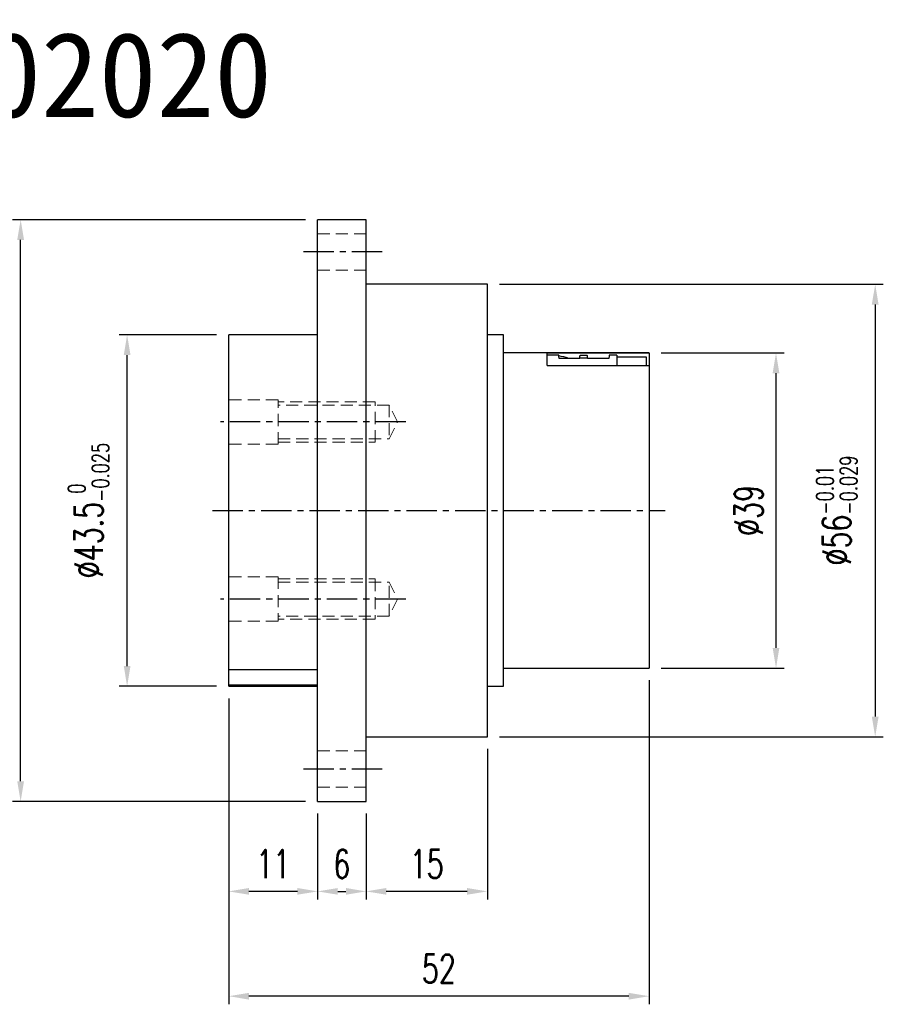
# Model space of a CAD drawing. Header units: millimetres. Extents: x -41 to 173, y -61 to 61.
# Tile 2 of 2: x 66 to 173, y -61 to 61. Entities that reach past the tile are written whole.
import ezdxf
from ezdxf.enums import TextEntityAlignment as Align

# ---------------------------------------------------------------- set-up
doc = ezdxf.new("R2010")
doc.units = ezdxf.units.MM
doc.linetypes.add('CENTER', pattern=[2, 1.25, -0.25, 0.25, -0.25])
doc.linetypes.add('DASHED', pattern=[0.75, 0.5, -0.25])
for name, color, linetype in [('CHA', 7, 'Continuous'), ('CL', 1, 'CENTER'), ('DIM', 4, 'Continuous'), ('HID', 2, 'DASHED'), ('OUT', 3, 'Continuous')]:
    doc.layers.add(name, color=color, linetype=linetype)
doc.styles.add('DIM-7', font='SIMPLEX.shx', dxfattribs={"width": 0.7, "bigfont": 'chineset.shx'})
doc.styles.add('T', font='kaiu.ttf')
doc.dimstyles.new('CNS', dxfattribs={"dimtxt": 3.5, "dimasz": 2.5, "dimexe": 1, "dimexo": 1.5, "dimgap": 0.09, "dimtad": 0, "dimdsep": 46, "dimtxsty": 'DIM-7', "dimcen": 0.09, "dimclrd": 1, "dimclre": 1, "dimclrt": 4, "dimadec": 0, "dimazin": 0, "dimtfac": 1, "dimtix": 1, "dimtmove": 2, "dimatfit": 3, "dimfxl": 1, "dimtvp": 0.971429, "dimtolj": 1, "dimarcsym": 0})

# ---------------------------------------------------------------- blocks, each defined once
blk = doc.blocks.new('*D0')
at = {"layer": 'DEFPOINTS', "color": 0}
for p in [(66.17, 36), (102.91, 36), (102.91, -36)]:
    blk.add_point(p, dxfattribs=at)
at = {"layer": 'DIM', "color": 0, "lineweight": -2}
for p, q in [((101.41, 36), (65.17, 36)), ((66.17, -33.5), (66.17, 33.5)), ((101.41, -36), (65.17, -36))]:
    blk.add_line(p, q, dxfattribs=at)
at = {"layer": 'DIM', "color": 0}
for points in [[(65.75, 33.5), (66.59, 33.5), (66.17, 36)], [(65.75, -33.5), (66.59, -33.5), (66.17, -36)]]:
    blk.add_solid(points, dxfattribs=at)
at = {"layer": 'DIM', "color": 0, "insert": (62.77, 0), "char_height": 3.5, "attachment_point": 5, "rotation": 90, "style": 'DIM-7'}
blk.add_mtext('\\A1;%%C72', dxfattribs=at)
blk = doc.blocks.new('*D1')
at = {"layer": 'DEFPOINTS', "color": 0}
for p in [(79.34, 21.75), (91.91, 21.75), (91.91, -21.75)]:
    blk.add_point(p, dxfattribs=at)
at = {"layer": 'DIM', "color": 0, "lineweight": -2}
for p, q in [((90.41, 21.75), (78.34, 21.75)), ((79.34, -19.25), (79.34, 19.25)), ((90.41, -21.75), (78.34, -21.75))]:
    blk.add_line(p, q, dxfattribs=at)
at = {"layer": 'DIM', "color": 0}
for points in [[(78.93, 19.25), (79.76, 19.25), (79.34, 21.75)], [(78.93, -19.25), (79.76, -19.25), (79.34, -21.75)]]:
    blk.add_solid(points, dxfattribs=at)
at = {"layer": 'DIM', "color": 0, "insert": (74.58, 0), "char_height": 3.5, "attachment_point": 5, "rotation": 90, "style": 'DIM-7'}
blk.add_mtext('\\A1;%%C43.5{\\H2.1;\\S 0^ -0.025;}', dxfattribs=at)
blk = doc.blocks.new('*D2')
at = {"layer": 'DEFPOINTS', "color": 0}
for p in [(91.91, -21.75), (102.91, -36), (91.91, -47.14)]:
    blk.add_point(p, dxfattribs=at)
at = {"layer": 'DIM', "color": 0, "lineweight": -2}
for p, q in [((91.91, -23.25), (91.91, -48.14)), ((102.91, -37.5), (102.91, -48.14)), ((100.41, -47.14), (94.41, -47.14))]:
    blk.add_line(p, q, dxfattribs=at)
at = {"layer": 'DIM', "color": 0}
for points in [[(94.41, -46.72), (94.41, -47.55), (91.91, -47.14)], [(100.41, -46.72), (100.41, -47.55), (102.91, -47.14)]]:
    blk.add_solid(points, dxfattribs=at)
at = {"layer": 'DIM', "color": 0, "insert": (97.41, -43.74), "char_height": 3.5, "attachment_point": 5, "style": 'DIM-7'}
blk.add_mtext('\\A1;11', dxfattribs=at)
blk = doc.blocks.new('*D3')
at = {"layer": 'DEFPOINTS', "color": 0}
for p in [(102.91, -36), (108.91, -36), (108.91, -47.14)]:
    blk.add_point(p, dxfattribs=at)
at = {"layer": 'DIM', "color": 0, "lineweight": -2}
for p, q in [((102.91, -37.5), (102.91, -48.14)), ((108.91, -37.5), (108.91, -48.14)), ((105.41, -47.14), (106.41, -47.14))]:
    blk.add_line(p, q, dxfattribs=at)
at = {"layer": 'DIM', "color": 0}
for points in [[(105.41, -46.72), (105.41, -47.55), (102.91, -47.14)], [(106.41, -46.72), (106.41, -47.55), (108.91, -47.14)]]:
    blk.add_solid(points, dxfattribs=at)
at = {"layer": 'DIM', "color": 0, "insert": (105.91, -43.74), "char_height": 3.5, "attachment_point": 5, "style": 'DIM-7'}
blk.add_mtext('\\A1;6', dxfattribs=at)
blk = doc.blocks.new('*D4')
at = {"layer": 'DEFPOINTS', "color": 0}
for p in [(123.91, -28), (108.91, -36), (108.91, -47.14)]:
    blk.add_point(p, dxfattribs=at)
at = {"layer": 'DIM', "color": 0, "lineweight": -2}
for p, q in [((123.91, -29.5), (123.91, -48.14)), ((108.91, -37.5), (108.91, -48.14)), ((121.41, -47.14), (111.41, -47.14))]:
    blk.add_line(p, q, dxfattribs=at)
at = {"layer": 'DIM', "color": 0}
for points in [[(111.41, -46.72), (111.41, -47.55), (108.91, -47.14)], [(121.41, -46.72), (121.41, -47.55), (123.91, -47.14)]]:
    blk.add_solid(points, dxfattribs=at)
at = {"layer": 'DIM', "color": 0, "insert": (116.41, -43.74), "char_height": 3.5, "attachment_point": 5, "style": 'DIM-7'}
blk.add_mtext('\\A1;15', dxfattribs=at)
blk = doc.blocks.new('*D5')
at = {"layer": 'DEFPOINTS', "color": 0}
for p in [(143.91, -19.5), (91.91, -21.75), (91.91, -60.11)]:
    blk.add_point(p, dxfattribs=at)
at = {"layer": 'DIM', "color": 0, "lineweight": -2}
for p, q in [((143.91, -21), (143.91, -61.11)), ((91.91, -23.25), (91.91, -61.11)), ((141.41, -60.11), (94.41, -60.11))]:
    blk.add_line(p, q, dxfattribs=at)
at = {"layer": 'DIM', "color": 0}
for points in [[(94.41, -59.7), (94.41, -60.53), (91.91, -60.11)], [(141.41, -59.7), (141.41, -60.53), (143.91, -60.11)]]:
    blk.add_solid(points, dxfattribs=at)
at = {"layer": 'DIM', "color": 0, "insert": (117.91, -56.71), "char_height": 3.5, "attachment_point": 5, "style": 'DIM-7'}
blk.add_mtext('\\A1;52', dxfattribs=at)
blk = doc.blocks.new('*D6')
at = {"layer": 'DEFPOINTS', "color": 0}
for p in [(143.91, 19.5), (159.62, 19.5), (143.91, -19.5)]:
    blk.add_point(p, dxfattribs=at)
at = {"layer": 'DIM', "color": 0, "lineweight": -2}
for p, q in [((145.41, 19.5), (160.62, 19.5)), ((159.62, -17), (159.62, 17)), ((145.41, -19.5), (160.62, -19.5))]:
    blk.add_line(p, q, dxfattribs=at)
at = {"layer": 'DIM', "color": 0}
for points in [[(159.2, 17), (160.03, 17), (159.62, 19.5)], [(159.2, -17), (160.03, -17), (159.62, -19.5)]]:
    blk.add_solid(points, dxfattribs=at)
at = {"layer": 'DIM', "color": 0, "insert": (156.22, 0), "char_height": 3.5, "attachment_point": 5, "rotation": 90, "style": 'DIM-7'}
blk.add_mtext('\\A1;%%C39', dxfattribs=at)
blk = doc.blocks.new('*D7')
at = {"layer": 'DEFPOINTS', "color": 0}
for p in [(123.91, 28), (123.91, -28), (171.89, -28)]:
    blk.add_point(p, dxfattribs=at)
at = {"layer": 'DIM', "color": 0, "lineweight": -2}
for p, q in [((125.41, 28), (172.89, 28)), ((171.89, 25.5), (171.89, -25.5)), ((125.41, -28), (172.89, -28))]:
    blk.add_line(p, q, dxfattribs=at)
at = {"layer": 'DIM', "color": 0}
for points in [[(171.47, 25.5), (172.31, 25.5), (171.89, 28)], [(171.47, -25.5), (172.31, -25.5), (171.89, -28)]]:
    blk.add_solid(points, dxfattribs=at)
at = {"layer": 'DIM', "color": 0, "insert": (167.13, 0), "char_height": 3.5, "attachment_point": 5, "rotation": 90, "style": 'DIM-7'}
blk.add_mtext('\\A1;%%C56{\\H2.1;\\S-0.01^ -0.029;}', dxfattribs=at)

msp = doc.modelspace()

# ---------------------------------------------------------------- linework, layer by layer
at = {"layer": 'CL', "color": 7, "ltscale": 3}
for p, q in [((110.912, 32), (100.912, 32)), ((113.812, 10.96), (90.912, 10.96)), ((89.912, 0), (145.912, 0)), ((113.812, -10.96), (90.912, -10.96)), ((110.912, -32), (100.912, -32))]:
    msp.add_line(p, q, dxfattribs=at)
at = {"layer": 'HID', "color": 7, "lineweight": 15, "ltscale": 3}
for p, q in [((108.912, 34.25), (102.912, 34.25)), ((108.912, 29.75), (102.912, 29.75)), ((98.012, 13.71), (91.912, 13.71)), ((98.012, 8.21), (98.012, 13.71)), ((110.012, 13.46), (98.012, 13.46)), ((110.012, 8.46), (110.012, 13.46)), ((111.762, 13.06), (98.012, 13.06)), ((112.812, 10.96), (111.762, 13.06)), ((111.762, 13.06), (111.762, 8.86)), ((111.762, 8.86), (112.812, 10.96)), ((98.012, 8.86), (111.762, 8.86)), ((98.012, 8.21), (91.912, 8.21)), ((98.012, 8.46), (110.012, 8.46)), ((98.012, -8.21), (91.912, -8.21)), ((98.012, -8.21), (98.012, -13.71)), ((98.012, -8.46), (110.012, -8.46)), ((110.012, -8.46), (110.012, -13.46)), ((98.012, -8.86), (111.762, -8.86)), ((111.762, -8.86), (112.812, -10.96)), ((111.762, -13.06), (111.762, -8.86)), ((112.812, -10.96), (111.762, -13.06)), ((111.762, -13.06), (98.012, -13.06)), ((98.012, -13.71), (91.912, -13.71)), ((110.012, -13.46), (98.012, -13.46)), ((108.912, -29.75), (102.912, -29.75)), ((108.912, -34.25), (102.912, -34.25))]:
    msp.add_line(p, q, dxfattribs=at)
at = {"layer": 'OUT', "color": 7}
for p, q in [((108.912, 35.998), (102.912, 35.998)), ((102.912, 0), (102.912, 35.998)), ((108.912, 0), (108.912, 35.998)), ((123.912, 27.998), (108.912, 27.998)), ((123.912, 0), (123.912, 27.998)), ((102.912, 21.75), (91.912, 21.75)), ((91.912, -19.716), (91.912, 21.75)), ((125.912, 21.75), (123.912, 21.75)), ((125.912, -21.75), (125.912, 21.75)), ((143.912, 19.5), (125.912, 19.5)), ((143.912, 19.474), (143.912, 19.5)), ((143.912, 19.474), (131.312, 19.474)), ((131.312, 17.944), (131.312, 19.474)), ((132.734, 19.234), (131.312, 19.234)), ((135.344, 18.832), (132.78, 18.832)), ((136.279, 18.846), (135.345, 18.846)), ((135.391, 19.234), (136.234, 19.234)), ((138.944, 18.832), (136.28, 18.832)), ((139.912, 19.234), (138.991, 19.234)), ((139.912, 19.234), (139.912, 17.944)), ((143.612, 18.991), (139.912, 18.991)), ((143.612, 17.944), (143.612, 18.991)), ((143.912, 19.474), (143.912, 17.944)), ((131.312, 17.944), (143.912, 17.944)), ((143.912, 17.944), (143.912, -19.5)), ((102.912, -35.998), (102.912, 0)), ((108.912, -35.998), (108.912, 0)), ((123.912, -27.998), (123.912, 0)), ((102.912, -19.716), (91.912, -19.716)), ((91.912, -21.565), (91.912, -19.716)), ((125.912, -19.5), (143.912, -19.5)), ((91.912, -21.75), (91.912, -21.565)), ((91.912, -21.565), (102.912, -21.565)), ((91.912, -21.75), (102.912, -21.75)), ((123.912, -21.75), (125.912, -21.75)), ((108.912, -27.998), (123.912, -27.998)), ((102.912, -35.998), (108.912, -35.998))]:
    msp.add_line(p, q, dxfattribs=at)
msp.add_arc((130.98, 9.587), 9.721, 72.01272, 79.60343, dxfattribs=at)
for centre, major_axis, start_param, end_param in [((132.945, 0), (-0.221, 19.25), 6.0743629, 6.242034), ((138.78, 0), (0.221, 19.25), 0.0411513, 0.2088224)]:
    msp.add_ellipse(centre, major_axis=major_axis, ratio=0.0131356, start_param=start_param, end_param=end_param, dxfattribs=at)
for points in [[(135.345, 18.846), (135.345, 18.844), (135.345, 18.841), (135.345, 18.837), (135.344, 18.834), (135.344, 18.832)], [(135.345, 18.846), (135.351, 18.918), (135.361, 19.042), (135.376, 19.171), (135.386, 19.219), (135.391, 19.234)], [(136.234, 19.234), (136.239, 19.219), (136.248, 19.171), (136.264, 19.042), (136.274, 18.918), (136.279, 18.846)], [(136.279, 18.846), (136.28, 18.841), (136.28, 18.837), (136.28, 18.832)]]:
    msp.add_open_spline(points, degree=3, dxfattribs=at)

# ---------------------------------------------------------------- texts
at = {"layer": 'CHA', "color": 7, "style": 'T'}
msp.add_text('RFSY02020', height=10.5, dxfattribs=at).set_placement((65.125, 53.956), align=Align.MIDDLE)

# ---------------------------------------------------------------- dimensions: what is measured, and where the dimension line sits
at = {"layer": 'DIM', "color": 7}
for base, p1, p2, override, picture, middle in [((66.169, 35.998), (102.912, -35.998), (102.912, 35.998), {"dimclrd": 0, "dimclre": 0, "dimclrt": 0}, '*D0', (62.769, 0)), ((171.891, -27.998), (123.912, 27.998), (123.912, -27.998), {"dimclrd": 0, "dimclre": 0, "dimclrt": 0, "dimtol": 1, "dimtp": -0.01, "dimtm": 0.029, "dimtfac": 0.6, "dimtdec": 3, "dimtmove": 0}, '*D7', (167.131, 0)), ((79.345, 21.75), (91.912, -21.75), (91.912, 21.75), {"dimclrd": 0, "dimclre": 0, "dimclrt": 0, "dimtol": 1, "dimtm": 0.025, "dimtfac": 0.6, "dimtdec": 3, "dimtmove": 0}, '*D1', (74.585, 0)), ((159.617, 19.5), (143.912, -19.5), (143.912, 19.5), {"dimclrd": 0, "dimclre": 0, "dimclrt": 0}, '*D6', (156.217, 0))]:
    dim = msp.add_linear_dim(base=base, p1=p1, p2=p2, angle=90, text='%%C<>', dimstyle='CNS', override=override, dxfattribs=at)
    dim.commit()
    dim.dimension.update_dxf_attribs({"geometry": picture, "text_midpoint": middle})
for base, p1, p2, picture, middle in [((91.912, -60.115), (143.912, -19.5), (91.912, -21.75), '*D5', (117.912, -56.715)), ((91.912, -47.135), (102.912, -35.998), (91.912, -21.75), '*D2', (97.412, -43.735)), ((108.912, -47.135), (123.912, -27.998), (108.912, -35.998), '*D4', (116.412, -43.735)), ((108.912, -47.135), (102.912, -35.998), (108.912, -35.998), '*D3', (105.912, -43.735))]:
    dim = msp.add_linear_dim(base=base, p1=p1, p2=p2, dimstyle='CNS', override={"dimclrd": 0, "dimclre": 0, "dimclrt": 0}, dxfattribs=at)
    dim.commit()
    dim.dimension.update_dxf_attribs({"geometry": picture, "text_midpoint": middle})

doc.saveas('drawing.dxf')
